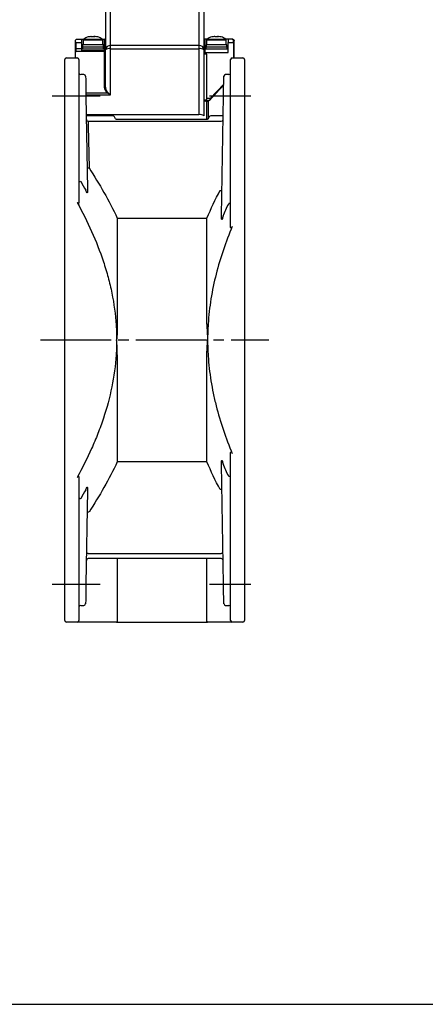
# Model space of a CAD drawing. Header units: millimetres. Extents: x 0 to 594, y 0 to 420.
# Tile 7 of 15: x 259 to 374, y 0 to 279. Entities that reach past the tile are written whole.
import ezdxf

# ---------------------------------------------------------------- set-up
doc = ezdxf.new("R2010")
doc.units = ezdxf.units.MM
doc.linetypes.add('CENTER', pattern=[27, 20, -2, 3, -2])
doc.linetypes.add('HS', pattern=[0])

msp = doc.modelspace()

# ---------------------------------------------------------------- linework, layer by layer
for p, q in [((282.99, 287.85), (282.99, 270.6)), ((284.49, 271.83), (284.49, 289.35)), ((309.49, 289.35), (309.49, 271.83)), ((310.99, 270.6), (310.99, 287.85)), ((274.99, 273.65), (276.19, 273.65)), ((276.19, 273.65), (276.19, 272.65)), ((276.19, 273.65), (276.79, 273.65)), ((276.82, 273.67), (279.96, 273.67)), ((279, 274.4), (278.87, 274.4)), ((279, 274.4), (279.23, 274.4)), ((279.96, 274.4), (279.76, 274.4)), ((279.76, 274.26), (279.76, 274.4)), ((279.96, 274.4), (280.12, 274.4)), ((279.96, 274.4), (279.96, 274.26)), ((279.96, 273.67), (282.17, 273.67)), ((282.2, 273.65), (282.79, 273.65)), ((282.79, 272.65), (282.79, 273.65)), ((311.19, 273.65), (311.19, 272.65)), ((311.79, 273.65), (311.19, 273.65)), ((311.82, 273.67), (314.96, 273.67)), ((314, 274.4), (313.87, 274.4)), ((314, 274.4), (314.23, 274.4)), ((314.96, 274.4), (314.76, 274.4)), ((314.76, 274.26), (314.76, 274.4)), ((314.96, 274.4), (315.12, 274.4)), ((314.96, 274.4), (314.96, 274.26)), ((314.96, 273.67), (317.17, 273.67)), ((317.79, 273.65), (317.2, 273.65)), ((317.79, 273.65), (317.79, 272.65)), ((318.99, 273.65), (317.79, 273.65)), ((318.99, 273.65), (319.05, 273.64)), ((319.05, 273.64), (318.99, 273.65)), ((274.49, 271.03), (274.49, 273.15)), ((274.49, 271.03), (274.69, 271.03)), ((274.69, 271.03), (274.69, 272.65)), ((274.69, 272.65), (276.19, 272.65)), ((274.69, 270.5), (274.69, 271.03)), ((274.69, 271.03), (276.19, 271.03)), ((276.19, 272.65), (276.19, 271.03)), ((276.19, 271.03), (276.19, 270.44)), ((282.79, 270.85), (276.19, 270.85)), ((276.49, 271.35), (276.49, 270.85)), ((282.49, 271.35), (276.49, 271.35)), ((276.54, 272.05), (276.54, 271.35)), ((282.44, 272.05), (276.54, 272.05)), ((276.69, 273.45), (276.69, 272.05)), ((276.69, 273.45), (279.98, 273.45)), ((279.98, 273.45), (282.29, 273.45)), ((282.29, 272.05), (282.29, 273.45)), ((282.44, 271.35), (282.44, 272.05)), ((282.49, 270.85), (282.49, 271.35)), ((282.79, 271.03), (282.79, 272.65)), ((282.79, 272.65), (282.99, 272.65)), ((282.79, 270.44), (282.79, 271.03)), ((282.79, 271.03), (282.99, 271.03)), ((284.49, 270.92), (284.49, 271.83)), ((309.49, 271.83), (284.49, 271.83)), ((284.49, 257.83), (284.49, 270.92)), ((284.49, 270.92), (309.49, 270.92)), ((309.49, 271.83), (309.49, 270.92)), ((309.49, 270.92), (309.49, 252.22)), ((310.99, 272.65), (311.19, 272.65)), ((311.19, 272.65), (311.19, 269.85)), ((317.79, 270.85), (311.19, 270.85)), ((311.49, 271.35), (311.49, 270.85)), ((317.49, 271.35), (311.49, 271.35)), ((311.54, 272.05), (311.54, 271.35)), ((317.44, 272.05), (311.54, 272.05)), ((311.69, 273.45), (311.69, 272.05)), ((311.69, 273.45), (314.98, 273.45)), ((314.98, 273.45), (317.29, 273.45)), ((317.29, 272.05), (317.29, 273.45)), ((317.44, 271.35), (317.44, 272.05)), ((317.49, 270.85), (317.49, 271.35)), ((317.79, 269.85), (317.79, 272.65)), ((317.79, 272.65), (319.29, 272.65)), ((319.29, 272.65), (319.29, 273.27)), ((319.49, 272.65), (319.29, 272.65)), ((319.29, 272.65), (319.29, 268.35)), ((319.49, 268.35), (319.49, 272.65)), ((271.99, 268.35), (274.99, 268.35)), ((274.49, 268.84), (274.49, 270.36)), ((282.79, 270.15), (274.76, 270.15)), ((276.19, 270.44), (282.79, 270.44)), ((282.79, 270.44), (282.79, 270.15)), ((282.79, 259.92), (282.79, 270.15)), ((282.99, 260.07), (282.99, 270.6)), ((310.99, 251.91), (310.99, 270.6)), ((311.74, 269.35), (310.99, 269.35)), ((311.19, 269.85), (311.19, 269.35)), ((311.19, 269.85), (317.79, 269.85)), ((311.74, 256.79), (311.74, 269.35)), ((318.99, 268.35), (321.99, 268.35)), ((271.49, 258.35), (271.49, 267.85)), ((275.49, 267.85), (275.49, 258.35)), ((282.94, 260.31), (282.94, 267.35)), ((282.99, 267.35), (282.94, 267.35)), ((318.49, 258.35), (318.49, 267.85)), ((322.49, 267.85), (322.49, 258.35)), ((276.9, 263.6), (275.99, 263.6)), ((317.99, 263.6), (317.09, 263.6)), ((282.94, 260.31), (282.99, 260.31)), ((316.55, 260.88), (312.76, 256.79)), ((271.49, 118.35), (271.49, 258.35)), ((275.49, 258.35), (275.49, 227.46)), ((283.62, 258.37), (277.48, 258.37)), ((277.49, 257.83), (284.49, 257.83)), ((277.49, 257.6), (277.96, 230.97)), ((284.49, 257.83), (283.62, 258.37)), ((315.9, 223.56), (316.49, 257.6)), ((318.49, 220.62), (318.49, 258.35)), ((322.49, 258.35), (322.49, 118.35)), ((310.99, 256.4), (311.74, 256.4)), ((311.19, 256.34), (311.01, 256.36)), ((311.54, 256.29), (312.43, 256.29)), ((311.74, 256.4), (311.74, 256.79)), ((312.76, 256.79), (311.74, 256.79)), ((311.79, 256.29), (311.79, 255.98)), ((311.8, 255.98), (311.79, 255.98)), ((311.8, 250.9), (311.8, 255.98)), ((311.95, 256.29), (311.94, 256.27)), ((312.14, 256.16), (312.14, 251.07)), ((312.26, 256.29), (312.18, 256.21)), ((285.13, 251.92), (277.59, 251.92)), ((309.49, 252.22), (277.65, 252.22)), ((285.86, 251.06), (285.59, 251.64)), ((312.4, 251.64), (312.13, 251.06)), ((316.4, 251.92), (312.86, 251.92)), ((278.11, 250.35), (315.88, 250.35)), ((278.15, 248.93), (278.35, 237.15)), ((311.63, 250.86), (286.36, 250.86)), ((286.37, 222.92), (311.8, 222.92)), ((286.37, 222.92), (286.37, 222.73)), ((286.37, 222.73), (286.37, 192.55)), ((311.8, 222.73), (311.8, 222.92)), ((311.8, 192.85), (311.8, 222.73)), ((286.37, 184.15), (286.37, 153.97)), ((311.8, 153.97), (311.8, 183.85)), ((286.37, 153.97), (286.37, 153.78)), ((311.8, 153.78), (286.37, 153.78)), ((311.8, 153.78), (311.8, 153.97)), ((318.49, 118.35), (318.49, 156.08)), ((316.49, 119.1), (315.9, 153.14)), ((275.49, 149.24), (275.49, 118.35)), ((277.96, 145.73), (277.49, 119.1)), ((315.88, 126.35), (278.11, 126.35)), ((278.15, 127.77), (315.84, 127.77)), ((286.37, 126.35), (286.37, 108.46)), ((311.8, 108.48), (311.8, 126.35)), ((271.49, 108.85), (271.49, 118.35)), ((275.49, 118.35), (275.49, 108.85)), ((318.49, 108.85), (318.49, 118.35)), ((322.49, 118.35), (322.49, 108.85)), ((275.99, 113.1), (276.9, 113.1)), ((317.09, 113.1), (317.99, 113.1)), ((274.99, 108.35), (271.99, 108.35)), ((286.19, 108.35), (311.99, 108.35)), ((321.99, 108.35), (318.99, 108.35))]:
    msp.add_line(p, q)
at = {"linetype": 'CENTER'}
for p, q in [((267.95, 257.6), (281.55, 257.6)), ((312.48, 257.6), (324.21, 257.6)), ((264.63, 188.35), (329.37, 188.35)), ((267.95, 119.1), (281.55, 119.1)), ((312.48, 119.1), (324.21, 119.1))]:
    msp.add_line(p, q, dxfattribs=at)
at = {"color": 7, "linetype": 'HS'}
msp.add_line((0, 0), (594, 0), dxfattribs=at)
at = {"flags": 128}
for points in [[(319.49, 273.15), (319.49, 273.17), (319.48, 273.2), (319.46, 273.22), (319.44, 273.24), (319.41, 273.25), (319.37, 273.27), (319.33, 273.27), (319.29, 273.27)], [(277.4, 263.11), (277.4, 263.06), (277.4, 262.85), (277.41, 262.47), (277.42, 261.92), (277.43, 261.24), (277.45, 260.44), (277.46, 259.55), (277.48, 258.59), (277.49, 257.6)], [(316.49, 257.6), (316.51, 258.56), (316.53, 259.48), (316.54, 260.35), (316.56, 261.14), (316.57, 261.82), (316.58, 262.37), (316.59, 262.78), (316.59, 263.02), (316.59, 263.11)], [(312.1, 256.29), (312.1, 256.29), (312.13, 256.27), (312.15, 256.25), (312.17, 256.23), (312.18, 256.21)], [(278.11, 250.35), (278.11, 250.32), (278.12, 250.24), (278.12, 250.11), (278.12, 249.94), (278.13, 249.72), (278.13, 249.48), (278.14, 249.21), (278.15, 248.93)], [(277.49, 119.1), (277.48, 118.14), (277.46, 117.22), (277.45, 116.35), (277.43, 115.56), (277.42, 114.88), (277.41, 114.33), (277.4, 113.92), (277.4, 113.67), (277.4, 113.59)], [(316.59, 113.59), (316.59, 113.59), (316.59, 113.67), (316.59, 113.92), (316.58, 114.33), (316.57, 114.88), (316.56, 115.56), (316.54, 116.35), (316.53, 117.22), (316.51, 118.14), (316.49, 119.1)]]:
    msp.add_lwpolyline(points, dxfattribs=at)
for centre, radius, start, end in [((276.96, 273.45), 0.27, 122.336, 180), ((279.49, 269.45), 5, 105.4306, 122.336), ((279.43, 269.59), 4.84, 96.6045, 105.4134), ((278.21, 274.1), 0.171, 67.9339, 112.0661), ((279.56, 269.59), 4.84, 96.6045, 105.4134), ((278.95, 274.02), 0.471, 30.4416, 53.9351), ((279.27, 268.89), 5.39, 87.5585, 89.1042), ((279.72, 268.96), 5.31, 86.0675, 93.9325), ((280.04, 274.02), 0.471, 126.0648, 149.559), ((279.68, 274.02), 0.471, 30.441, 53.9352), ((279.56, 269.59), 4.84, 74.5867, 83.3955), ((280.79, 274.15), 0.129, 64.7088, 85.006), ((279.49, 269.45), 5, 57.664, 74.5694), ((282.02, 273.45), 0.27, 0, 57.664), ((282.79, 273.85), 0.2, 270, 0), ((311.19, 273.85), 0.2, 180, 270), ((311.96, 273.45), 0.27, 122.336, 180), ((314.49, 269.45), 5, 105.4306, 122.336), ((314.43, 269.59), 4.84, 96.6046, 105.4133), ((313.21, 274.1), 0.171, 67.9341, 112.0659), ((314.56, 269.59), 4.84, 96.6045, 105.4134), ((313.95, 274.02), 0.471, 30.4431, 53.9331), ((314.27, 268.89), 5.39, 87.5587, 89.1041), ((314.72, 268.96), 5.31, 86.0675, 93.9325), ((315.04, 274.02), 0.471, 126.0669, 149.5569), ((314.68, 274.02), 0.471, 30.4403, 53.936), ((314.56, 269.59), 4.84, 74.5866, 83.3955), ((315.79, 274.15), 0.129, 64.7113, 85.0034), ((314.49, 269.45), 5, 57.664, 74.5694), ((317.02, 273.45), 0.27, 0, 57.664), ((284.37, 270.45), 1.38, 84.8891, 173.7563), ((284.14, 268.88), 2.07, 80.0132, 123.477), ((309.62, 270.45), 1.38, 6.2439, 95.1108), ((309.85, 268.88), 2.07, 56.5232, 99.9867), ((271.99, 267.85), 0.5, 90, 180), ((274.77, 269.94), 0.206, 91.6723, 171.6842), ((274.99, 267.85), 0.5, 0, 90), ((282.81, 270.34), 0.189, 266.5702, 356.0958), ((318.99, 267.85), 0.5, 90, 180), ((321.99, 267.85), 0.5, 0, 90), ((275.99, 264.1), 0.5, 180, 270), ((276.9, 263.1), 0.5, 1, 90), ((317.09, 263.1), 0.5, 91.6889, 179), ((317.99, 264.1), 0.5, 270, 0), ((282.82, 260.1), 0.182, 263.5599, 351.6206), ((283.44, 260.31), 0.5, 180, 207.0212), ((283.43, 258.65), 0.335, 305.008, 331.5596), ((312.33, 256.77), 0.638, 231.6869, 252.1136), ((285.13, 251.42), 0.5, 25.2394, 90), ((309.85, 250.19), 2.07, 56.5232, 99.9867), ((312.86, 251.42), 0.5, 90, 154.7606), ((278.11, 250.85), 0.5, 181, 270), ((315.88, 250.85), 0.5, 270, 359), ((278.18, 239.55), 2.41, 262.0405, 273.9631), ((315.69, 233.18), 2.41, 266.0383, 277.9581), ((315.69, 143.52), 2.41, 82.0419, 93.9617), ((278.18, 137.15), 2.41, 86.0369, 97.9595), ((278.11, 125.85), 0.5, 90, 179), ((277.98, 125.37), 2.41, 86.0387, 97.9576), ((316.01, 125.37), 2.41, 82.0423, 93.9614), ((315.88, 125.85), 0.5, 1, 90), ((275.99, 112.6), 0.5, 90, 180), ((276.9, 113.6), 0.5, 271.6889, 359), ((317.09, 113.6), 0.5, 181, 270), ((317.99, 112.6), 0.5, 0, 90), ((271.99, 108.85), 0.5, 180, 270), ((274.99, 108.85), 0.5, 270, 0), ((286.37, 107.96), 0.501, 89.9991, 128.7423), ((311.8, 107.98), 0.5, 48.3116, 90.0063), ((318.99, 108.85), 0.5, 180, 270), ((321.99, 108.85), 0.5, 270, 0)]:
    msp.add_arc(centre, radius, start, end)
msp.add_ellipse((267.61, 188.13), major_axis=(0, 91.85), ratio=0.157068, start_param=5.775184, end_param=5.785482)
for points, knots in [([(274.5, 273.2), (274.51, 273.27), (274.55, 273.42), (274.72, 273.59), (274.88, 273.65), (274.98, 273.65), (274.99, 273.65), (274.99, 273.65)], [0, 0, 0, 0, 0.22918, 0.526297, 0.93559, 0.994307, 1, 1, 1, 1]), ([(319.29, 273.27), (319.29, 273.33), (319.28, 273.45), (319.2, 273.56), (319.12, 273.63), (319.07, 273.63), (319.05, 273.64)], [0, 0, 0, 0, 0.257756, 0.57052, 0.82968, 1, 1, 1, 1]), ([(319.07, 273.63), (319.12, 273.63), (319.21, 273.61), (319.35, 273.52), (319.47, 273.37), (319.49, 273.22), (319.49, 273.15)], [0, 0, 0, 0, 0.207414, 0.440319, 0.738855, 1, 1, 1, 1]), ([(274.5, 273.2), (274.5, 273.19), (274.49, 273.17), (274.49, 273.15), (274.49, 273.15)], [0, 0, 0, 0, 0.92836, 1, 1, 1, 1]), ([(274.49, 270.36), (274.49, 270.47), (274.49, 270.67), (274.49, 270.91), (274.49, 271.03)], [0, 0, 0, 0, 0.499993, 1, 1, 1, 1]), ([(274.69, 272.65), (274.69, 272.65), (274.64, 272.77), (274.56, 272.95), (274.51, 273.13), (274.5, 273.19), (274.5, 273.2)], [0, 0, 0, 0, 0.010233, 0.647312, 0.947405, 1, 1, 1, 1]), ([(319.49, 272.65), (319.49, 272.74), (319.49, 272.92), (319.49, 273.07), (319.49, 273.15)], [0, 0, 0, 0, 0.500007, 1, 1, 1, 1]), ([(274.5, 270.4), (274.5, 270.39), (274.5, 270.39), (274.49, 270.38), (274.49, 270.37), (274.49, 270.37), (274.49, 270.36)], [0, 0, 0, 0, 0.180944, 0.417839, 0.853259, 1, 1, 1, 1]), ([(274.5, 270.4), (274.5, 270.41), (274.51, 270.43), (274.55, 270.46), (274.6, 270.48), (274.65, 270.49), (274.68, 270.49), (274.69, 270.5)], [0, 0, 0, 0, 0.213855, 0.451592, 0.713159, 0.853563, 1, 1, 1, 1]), ([(274.57, 269.97), (274.55, 270.03), (274.53, 270.14), (274.51, 270.31), (274.5, 270.4)], [0, 0, 0, 0, 0.500792, 1, 1, 1, 1]), ([(274.76, 270.15), (274.75, 270.2), (274.72, 270.29), (274.7, 270.43), (274.69, 270.5)], [0, 0, 0, 0, 0.523901, 1, 1, 1, 1]), ([(283.62, 258.37), (283.49, 258.48), (283.21, 258.7), (282.88, 259.23), (282.83, 259.65), (282.79, 259.92)], [0, 0, 0, 0, 0.251495, 0.502539, 1, 1, 1, 1]), ([(282.99, 260.07), (283, 259.98), (283, 259.85), (283.05, 259.58), (283.14, 259.26), (283.35, 258.83), (283.6, 258.6), (283.73, 258.49)], [0, 0, 0, 0, 0.171371, 0.222186, 0.498499, 0.749077, 1, 1, 1, 1]), ([(312.7, 256.43), (313.77, 257.61), (315.05, 259.01), (316.34, 260.39), (316.55, 260.61)], [0, 0, 0, 0, 0.841479, 1, 1, 1, 1]), ([(283.73, 258.49), (283.85, 258.39), (284.1, 258.19), (284.36, 257.95), (284.49, 257.83)], [0, 0, 0, 0, 0.498631, 1, 1, 1, 1]), ([(311.79, 255.98), (311.77, 255.98), (311.66, 255.98), (311.47, 256.01), (311.23, 256.11), (311.07, 256.23), (311.05, 256.33), (311.04, 256.35)], [0, 0, 0, 0, 0.056844, 0.292503, 0.526739, 0.849246, 1, 1, 1, 1]), ([(311.71, 256.4), (311.7, 256.37), (311.67, 256.32), (311.59, 256.29), (311.44, 256.3), (311.3, 256.33), (311.21, 256.34), (311.19, 256.34)], [0, 0, 0, 0, 0.1924895, 0.3846377, 0.6334875, 0.9497287, 1, 1, 1, 1]), ([(311.94, 256.27), (311.92, 256.21), (311.9, 256.15), (311.85, 256.05), (311.83, 256.01), (311.8, 255.98)], [0, 0, 0, 0, 0.5, 0.5, 1, 1, 1, 1]), ([(312.14, 256.16), (312.09, 256.11), (312.04, 256.08), (311.92, 256.02), (311.86, 255.99), (311.8, 255.98)], [0, 0, 0, 0, 0.5, 0.5, 1, 1, 1, 1]), ([(312.18, 256.21), (312.17, 256.2), (312.16, 256.19), (312.15, 256.17), (312.14, 256.17), (312.14, 256.16), (312.14, 256.16)], [0, 0, 0, 0, 0.0000555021, 0.0000555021, 0.0000555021, 0.00007335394, 0.00007335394, 0.00007335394, 0.00007335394]), ([(312.43, 256.3), (312.46, 256.3), (312.51, 256.3), (312.57, 256.33), (312.6, 256.34)], [0, 0, 0, 0, 0.521142, 1, 1, 1, 1]), ([(312.6, 256.34), (312.63, 256.36), (312.69, 256.4), (312.73, 256.51), (312.75, 256.65), (312.76, 256.74), (312.76, 256.79)], [0, 0, 0, 0, 0.235384, 0.499838, 0.750019, 1, 1, 1, 1]), ([(286.36, 250.86), (286.31, 250.87), (286.2, 250.87), (286.05, 250.91), (285.93, 250.98), (285.87, 251.04), (285.86, 251.05), (285.86, 251.06)], [0, 0, 0, 0, 0.166252, 0.394435, 0.61963, 0.842154, 1, 1, 1, 1]), ([(312.13, 251.06), (312.13, 251.05), (312.12, 251.03), (312.05, 250.97), (311.93, 250.91), (311.78, 250.87), (311.68, 250.86), (311.63, 250.86)], [0, 0, 0, 0, 0.171133, 0.390834, 0.61902, 0.841479, 1, 1, 1, 1]), ([(278.35, 237.15), (279.83, 234.86), (281.25, 232.53), (283.93, 227.79), (285.2, 225.38), (286.37, 222.92)], [0, 0, 0, 0, 0.5, 0.5, 1, 1, 1, 1]), ([(275.63, 233.24), (275.6, 233.23), (275.57, 233.21), (275.54, 233.15), (275.53, 233.12), (275.5, 233.01), (275.49, 232.93), (275.49, 232.85)], [0, 0, 0, 0, 0.25, 0.25, 0.5, 0.5, 1, 1, 1, 1]), ([(277.96, 230.97), (277.96, 230.82), (277.96, 230.67), (277.95, 230.45), (277.94, 230.38), (277.92, 230.27), (277.91, 230.24), (277.89, 230.18), (277.88, 230.14), (277.86, 230.11), (277.85, 230.09), (277.82, 230.08), (277.8, 230.08), (277.76, 230.1), (277.74, 230.13), (277.67, 230.22), (277.64, 230.29), (277.55, 230.51), (277.51, 230.65), (277.46, 230.8)], [0, 0, 0, 0, 0.25, 0.25, 0.375, 0.375, 0.4375, 0.4375, 0.5, 0.5, 0.53125, 0.53125, 0.5625, 0.5625, 0.625, 0.625, 0.75, 0.75, 1, 1, 1, 1]), ([(275.49, 227.46), (275.49, 227.37), (275.49, 227.29), (275.47, 227.17), (275.45, 227.13), (275.42, 227.06), (275.4, 227.03), (275.34, 227), (275.3, 227), (275.22, 227.04), (275.19, 227.08), (275.09, 227.18), (275.04, 227.27), (274.99, 227.35)], [0, 0, 0, 0, 0.25, 0.25, 0.375, 0.375, 0.5, 0.5, 0.625, 0.625, 0.75, 0.75, 1, 1, 1, 1]), ([(274.99, 227.35), (276.46, 224.66), (277.84, 221.92), (280.33, 216.33), (281.46, 213.47), (282.92, 209.09), (283.37, 207.6), (284.17, 204.63), (284.53, 203.13), (285.44, 198.63), (285.86, 195.61), (286.06, 192.55)], [0, 0, 0, 0, 0.25, 0.25, 0.5, 0.5, 0.625, 0.625, 0.75, 0.75, 1, 1, 1, 1]), ([(318.36, 226.98), (318.32, 226.99), (318.26, 227), (318.13, 227.02), (318.06, 227.04), (317.99, 227.05)], [0, 0, 0, 0, 0.5, 0.5, 1, 1, 1, 1]), ([(318.49, 226.53), (318.49, 226.62), (318.49, 226.71), (318.47, 226.84), (318.46, 226.88), (318.42, 226.94), (318.4, 226.97), (318.36, 226.98)], [0, 0, 0, 0, 0.5, 0.5, 0.75, 0.75, 1, 1, 1, 1]), ([(316.4, 223.51), (316.36, 223.32), (316.31, 223.14), (316.23, 222.87), (316.2, 222.78), (316.15, 222.65), (316.13, 222.61), (316.09, 222.55), (316.08, 222.53), (316.04, 222.51), (316.03, 222.51), (316, 222.53), (315.99, 222.54), (315.97, 222.58), (315.96, 222.6), (315.95, 222.66), (315.94, 222.7), (315.92, 222.83), (315.91, 222.92), (315.9, 223.2), (315.9, 223.38), (315.9, 223.56)], [0, 0, 0, 0, 0.25, 0.25, 0.375, 0.375, 0.4375, 0.4375, 0.46875, 0.46875, 0.5, 0.5, 0.53125, 0.53125, 0.5625, 0.5625, 0.625, 0.625, 0.75, 0.75, 1, 1, 1, 1]), ([(318.99, 220.57), (317.15, 216.16), (315.59, 211.66), (313.82, 204.73), (313.33, 202.38), (312.75, 198.82), (312.58, 197.62), (312.32, 195.24), (312.21, 194.05), (312.14, 192.86)], [0, 0, 0, 0, 0.5, 0.5, 0.75, 0.75, 0.875, 0.875, 1, 1, 1, 1]), ([(318.99, 220.57), (318.95, 220.47), (318.9, 220.37), (318.82, 220.23), (318.79, 220.18), (318.73, 220.13), (318.71, 220.11), (318.67, 220.09), (318.65, 220.09), (318.59, 220.1), (318.57, 220.14), (318.53, 220.23), (318.52, 220.27), (318.5, 220.42), (318.49, 220.52), (318.49, 220.62)], [0, 0, 0, 0, 0.25, 0.25, 0.375, 0.375, 0.4375, 0.4375, 0.5, 0.5, 0.625, 0.625, 0.75, 0.75, 1, 1, 1, 1]), ([(286.19, 188.35), (286.19, 187.65), (286.18, 186.95), (286.14, 185.55), (286.1, 184.85), (286.06, 184.15)], [0, 0, 0, 0, 0.5, 0.5, 1, 1, 1, 1]), ([(286.06, 184.15), (285.65, 177.98), (284.38, 172), (282.19, 165.43), (281.94, 164.7), (281.41, 163.25), (281.14, 162.53), (280.3, 160.37), (279.7, 158.95), (277.82, 154.76), (276.46, 152.02), (274.99, 149.35)], [0, 0, 0, 0, 0.5, 0.5, 0.5625, 0.5625, 0.625, 0.625, 0.75, 0.75, 1, 1, 1, 1]), ([(312.14, 183.84), (312.29, 181.47), (312.55, 179.11), (313.12, 175.58), (313.34, 174.4), (313.83, 172.05), (314.1, 170.88), (315.59, 165.03), (317.16, 160.52), (318.99, 156.13)], [0, 0, 0, 0, 0.25, 0.25, 0.375, 0.375, 0.5, 0.5, 1, 1, 1, 1]), ([(318.49, 156.08), (318.49, 156.18), (318.5, 156.28), (318.52, 156.43), (318.53, 156.48), (318.57, 156.56), (318.59, 156.6), (318.65, 156.61), (318.67, 156.61), (318.71, 156.59), (318.73, 156.57), (318.79, 156.52), (318.82, 156.47), (318.9, 156.33), (318.95, 156.23), (318.99, 156.13)], [0, 0, 0, 0, 0.25, 0.25, 0.375, 0.375, 0.5, 0.5, 0.5625, 0.5625, 0.625, 0.625, 0.75, 0.75, 1, 1, 1, 1]), ([(286.37, 153.78), (285.2, 151.32), (283.93, 148.91), (281.25, 144.17), (279.83, 141.84), (278.35, 139.55)], [0, 0, 0, 0, 0.5, 0.5, 1, 1, 1, 1]), ([(315.9, 153.14), (315.9, 153.32), (315.9, 153.51), (315.91, 153.78), (315.92, 153.87), (315.94, 154), (315.95, 154.04), (315.96, 154.1), (315.97, 154.12), (315.99, 154.16), (316, 154.18), (316.03, 154.19), (316.05, 154.19), (316.08, 154.17), (316.09, 154.15), (316.13, 154.09), (316.15, 154.05), (316.2, 153.92), (316.23, 153.83), (316.31, 153.56), (316.36, 153.37), (316.4, 153.19)], [0, 0, 0, 0, 0.25, 0.25, 0.375, 0.375, 0.4375, 0.4375, 0.46875, 0.46875, 0.5, 0.5, 0.53125, 0.53125, 0.5625, 0.5625, 0.625, 0.625, 0.75, 0.75, 1, 1, 1, 1]), ([(274.99, 149.35), (275.04, 149.43), (275.09, 149.52), (275.19, 149.62), (275.22, 149.66), (275.3, 149.7), (275.34, 149.7), (275.4, 149.67), (275.42, 149.64), (275.45, 149.57), (275.47, 149.53), (275.49, 149.41), (275.49, 149.33), (275.49, 149.24)], [0, 0, 0, 0, 0.25, 0.25, 0.375, 0.375, 0.5, 0.5, 0.625, 0.625, 0.75, 0.75, 1, 1, 1, 1]), ([(318.36, 149.72), (318.32, 149.71), (318.26, 149.7), (318.13, 149.68), (318.06, 149.66), (317.99, 149.65)], [0, 0, 0, 0, 0.5, 0.5, 1, 1, 1, 1]), ([(318.36, 149.72), (318.4, 149.73), (318.42, 149.76), (318.46, 149.82), (318.47, 149.86), (318.49, 149.99), (318.49, 150.08), (318.49, 150.17)], [0, 0, 0, 0, 0.25, 0.25, 0.5, 0.5, 1, 1, 1, 1]), ([(277.46, 145.9), (277.51, 146.05), (277.55, 146.2), (277.64, 146.41), (277.67, 146.48), (277.74, 146.57), (277.76, 146.6), (277.81, 146.62), (277.82, 146.62), (277.85, 146.6), (277.86, 146.59), (277.88, 146.55), (277.9, 146.52), (277.91, 146.46), (277.92, 146.42), (277.94, 146.32), (277.95, 146.25), (277.96, 146.03), (277.96, 145.88), (277.96, 145.73)], [0, 0, 0, 0, 0.25, 0.25, 0.375, 0.375, 0.4375, 0.4375, 0.46875, 0.46875, 0.5, 0.5, 0.5625, 0.5625, 0.625, 0.625, 0.75, 0.75, 1, 1, 1, 1]), ([(275.49, 143.85), (275.49, 143.77), (275.5, 143.69), (275.53, 143.58), (275.54, 143.55), (275.57, 143.49), (275.6, 143.47), (275.63, 143.46)], [0, 0, 0, 0, 0.5, 0.5, 0.75, 0.75, 1, 1, 1, 1]), ([(275.63, 143.46), (275.68, 143.45), (275.73, 143.43), (275.86, 143.4), (275.93, 143.38), (275.99, 143.36)], [0, 0, 0, 0, 0.5, 0.5, 1, 1, 1, 1]), ([(286.06, 108.35), (285.65, 108.35), (284.38, 108.35), (282.19, 108.35), (281.94, 108.35), (281.41, 108.35), (281.14, 108.35), (280.3, 108.35), (279.7, 108.35), (277.82, 108.35), (276.45, 108.35), (274.99, 108.35)], [0, 0, 0, 0, 0.5, 0.5, 0.5625, 0.5625, 0.625, 0.625, 0.75, 0.75, 1, 1, 1, 1]), ([(318.99, 108.35), (317.15, 108.35), (315.59, 108.35), (313.82, 108.35), (313.33, 108.35), (312.75, 108.35), (312.58, 108.35), (312.32, 108.35), (312.21, 108.35), (312.14, 108.35)], [0, 0, 0, 0, 0.5, 0.5, 0.75, 0.75, 0.875, 0.875, 1, 1, 1, 1])]:
    msp.add_open_spline(points, degree=3, knots=knots)
for points in [[(275.63, 233.24), (275.73, 233.26), (275.86, 233.3), (275.99, 233.34)], [(275.99, 233.34), (276.49, 232.5), (276.98, 231.65), (277.46, 230.8)], [(311.8, 222.92), (312.95, 225.58), (314.2, 228.2), (315.53, 230.78)], [(316.4, 223.51), (316.91, 224.7), (317.44, 225.88), (317.99, 227.05)], [(311.8, 192.85), (311.8, 191.35), (311.88, 189.85), (311.99, 188.35)], [(312.14, 192.86), (312.04, 191.35), (311.99, 189.85), (311.99, 188.35)], [(286.06, 192.55), (286.15, 191.16), (286.19, 189.76), (286.19, 188.35)], [(286.37, 192.55), (286.37, 191.15), (286.3, 189.75), (286.19, 188.35)], [(286.37, 184.15), (286.37, 185.55), (286.3, 186.95), (286.19, 188.35)], [(311.8, 183.85), (311.8, 185.35), (311.88, 186.85), (311.99, 188.35)], [(311.99, 188.35), (311.99, 186.84), (312.04, 185.34), (312.14, 183.84)], [(315.53, 145.92), (314.2, 148.5), (312.95, 151.12), (311.8, 153.78)], [(317.99, 149.65), (317.44, 150.82), (316.91, 152), (316.4, 153.19)], [(277.46, 145.9), (276.98, 145.05), (276.49, 144.2), (275.99, 143.36)], [(286.37, 108.46), (286.37, 108.39), (286.3, 108.35), (286.19, 108.35)], [(311.8, 108.48), (311.8, 108.39), (311.88, 108.35), (311.99, 108.35)]]:
    msp.add_open_spline(points, degree=3)

doc.saveas('drawing.dxf')
